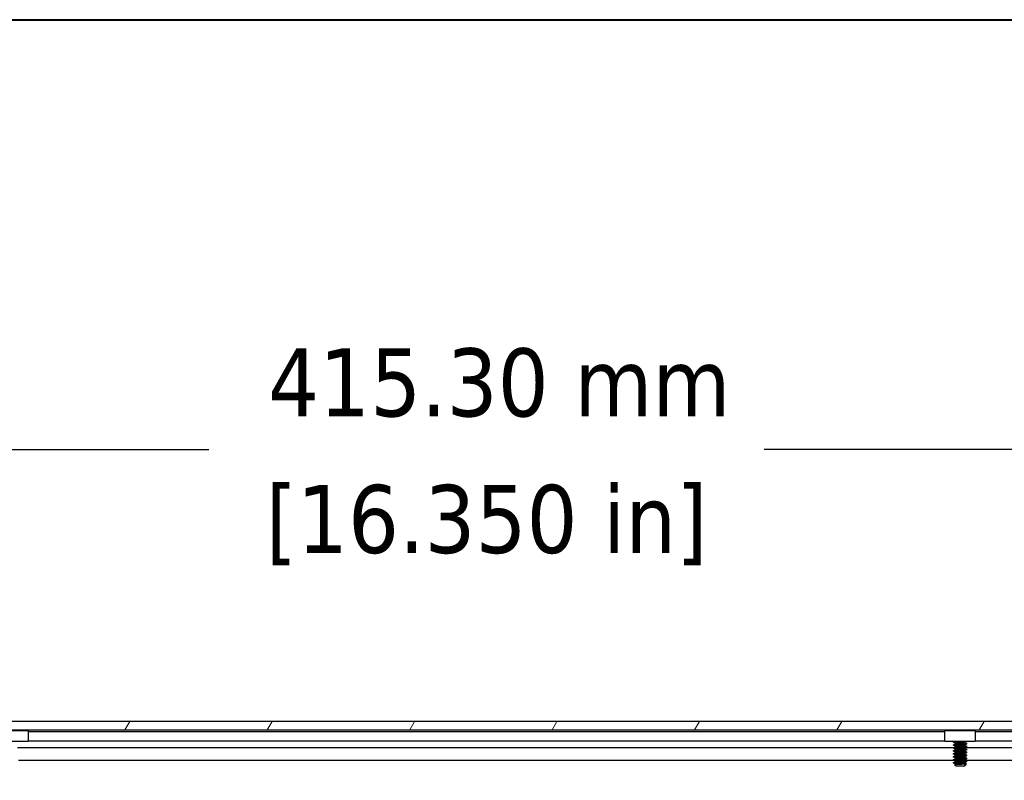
# Model space of a CAD drawing. Header units: millimetres. Extents: x 80 to 2248, y 80 to 1719.
# Tile 22 of 77: x 454 to 665, y 1556 to 1719. Entities that reach past the tile are written whole.
import ezdxf

# ---------------------------------------------------------------- set-up
doc = ezdxf.new("R2010")
doc.units = ezdxf.units.MM
doc.header["$LTSCALE"] = 8.333333
for name, color, linetype, lineweight in [('Border (ANSI)', 7, 'Continuous', 40), ('Dimension (ANSI)', 7, 'Continuous', 25), ('Hatch (ANSI)', 7, 'Continuous', 18), ('Visible (ANSI)', 7, 'Continuous', 25)]:
    doc.layers.add(name, color=color, linetype=linetype, lineweight=lineweight)
doc.styles.add('Note Text (ANSI)', font='tahoma.ttf')
doc.dimstyles.new('Default - mm (ANSI)', dxfattribs={"dimscale": 8.333333, "dimtxt": 1.75, "dimasz": 1.5, "dimexe": 2, "dimexo": 1, "dimgap": 0.8, "dimtad": 0, "dimtih": 1, "dimtoh": 1, "dimrnd": 1e-08, "dimzin": 0, "dimdsep": 46, "dimtxsty": 'Note Text (ANSI)', "dimblk": 'Filled-2', "dimcen": 0.09, "dimdle": 10, "dimclrd": 256, "dimclre": 256, "dimclrt": 256, "dimadec": 1, "dimazin": 0, "dimtfac": 1.741714, "dimtofl": 0, "dimtmove": 0, "dimatfit": 3, "dimldrblk": 'Filled-1', "dimfxl": 1, "dimtolj": 1, "dimtzin": 0, "dimlwd": -1, "dimlwe": -1, "dimarcsym": 0})

# ---------------------------------------------------------------- blocks, each defined once
blk = doc.blocks.new('Borders Default Border')
at = {"layer": 'Border (ANSI)', "flags": 128}
blk.add_lwpolyline([(9.652, 9.652), (9.652, 206.248), (269.748, 206.248), (269.748, 9.652), (9.652, 9.652)], dxfattribs=at)
blk = doc.blocks.new('Filled-2')
at = {"color": 0}
for p, q in [((0, 0), (-1, 0.167)), ((-1, 0.167), (-1, -0.167)), ((-1, 0), (0, 0)), ((-1, -0.167), (0, 0))]:
    blk.add_line(p, q, dxfattribs=at)
at = {"color": 0, "flags": 128}
blk.add_lwpolyline([(-1, -0.167), (0, 0), (-1, 0.167), (-1, -0.167)], dxfattribs=at)
at = {"color": 0}
blk.add_solid([(-1, -0.167), (0, 0), (-1, 0.167), (-1, -0.167)], dxfattribs=at)
blk = doc.blocks.new('*D14')
at = {"layer": 'Defpoints', "color": 0, "transparency": 16777216}
for p in [(761.89, 1626.55), (346.59, 1559.88), (761.89, 1559.88)]:
    blk.add_point(p, dxfattribs=at)
at = {"layer": 'Dimension (ANSI)', "transparency": 16777216}
for p, q in [((346.59, 1568.22), (346.59, 1643.22)), ((761.89, 1568.22), (761.89, 1643.22)), ((359.09, 1626.55), (494.67, 1626.55)), ((749.39, 1626.55), (613.8, 1626.55))]:
    blk.add_line(p, q, dxfattribs=at)
at = {"layer": 'Dimension (ANSI)', "transparency": 16777216, "xscale": 12.5, "yscale": 12.5, "zscale": 12.5, "rotation": 180}
blk.add_blockref('Filled-2', (346.59, 1626.55), dxfattribs=at)
at = {"layer": 'Dimension (ANSI)', "transparency": 16777216, "xscale": 12.5, "yscale": 12.5, "zscale": 12.5}
blk.add_blockref('Filled-2', (761.89, 1626.55), dxfattribs=at)
at = {"layer": 'Dimension (ANSI)', "transparency": 16777216, "char_height": 14.5833, "attachment_point": 5, "style": 'Note Text (ANSI)'}
for s, insert in [('\\A1; 415.30 mm', (554.24, 1640.81)), ('\\A1;[16.350 in]', (554.24, 1610.34))]:
    blk.add_mtext(s, dxfattribs=dict(at, insert=insert))
blk = doc.blocks.new('Filled-1')
at = {"color": 0}
for p, q in [((0, 0), (-1, 0.333)), ((-1, 0.333), (-1, -0.333)), ((-1, 0), (0, 0)), ((-1, -0.333), (0, 0))]:
    blk.add_line(p, q, dxfattribs=at)
at = {"color": 0, "flags": 128}
blk.add_lwpolyline([(-1, -0.333), (0, 0), (-1, 0.333), (-1, -0.333)], dxfattribs=at)
at = {"color": 0}
blk.add_solid([(-1, -0.333), (0, 0), (-1, 0.333), (-1, -0.333)], dxfattribs=at)

msp = doc.modelspace()

# ---------------------------------------------------------------- hatches: boundary and pattern name
at = {"layer": 'Hatch (ANSI)'}
h = msp.add_hatch(dxfattribs=at)
h.set_pattern_fill('ANSI31', color=256, scale=211.666667, angle=15, style=0)
h.set_pattern_definition([(60, (0, 0), (-22.9136, 13.22917), [])])
h.paths.add_polyline_path([(757.9576, 1566.4025), (757.9576, 1568.2059), (350.5162, 1568.2059), (350.5162, 1566.4025)])

# ---------------------------------------------------------------- linework, layer by layer
at = {"layer": 'Visible (ANSI)'}
for p, q in [((757.9576, 1568.2059), (350.5162, 1568.2059)), ((350.5162, 1566.4025), (757.9576, 1566.4025)), ((449.3869, 1566.2459), (455.8869, 1566.2459)), ((654.4145, 1566.3769), (453.9321, 1566.3769)), ((455.8869, 1566.2459), (455.8869, 1563.9459)), ((652.5869, 1565.9959), (455.8869, 1565.9959)), ((652.5869, 1566.2459), (659.0869, 1566.2459)), ((652.5869, 1563.9459), (652.5869, 1566.2459)), ((654.4145, 1566.3009), (654.4145, 1566.3802)), ((654.4253, 1566.3919), (654.4442, 1566.4025)), ((657.0011, 1566.2459), (657.1577, 1566.4025)), ((750.236, 1566.3769), (657.1321, 1566.3769)), ((659.0869, 1566.2459), (659.0869, 1563.9459)), ((746.2878, 1565.9959), (659.0869, 1565.9959)), ((455.8869, 1563.9459), (449.3869, 1563.9459)), ((652.5869, 1563.9639), (455.8869, 1563.9639)), ((659.0869, 1563.9459), (652.5869, 1563.9459)), ((654.4145, 1563.7609), (654.4145, 1563.8402)), ((654.8441, 1563.4516), (654.8441, 1563.5227)), ((656.8297, 1563.7609), (656.8297, 1563.832)), ((657.2593, 1563.4434), (657.2593, 1563.5227)), ((746.7213, 1563.9639), (659.0869, 1563.9639)), ((654.4145, 1562.56), (453.6297, 1562.56)), ((654.4145, 1563.1259), (654.4145, 1563.2052)), ((654.4145, 1562.4909), (654.4145, 1562.5702)), ((654.4145, 1561.8559), (654.4145, 1561.9352)), ((654.4145, 1561.2209), (654.4145, 1561.3002)), ((654.8441, 1562.8166), (654.8441, 1562.8877)), ((654.8441, 1562.1816), (654.8441, 1562.2527)), ((654.8441, 1561.5466), (654.8441, 1561.6177)), ((656.8297, 1563.1259), (656.8297, 1563.197)), ((656.8297, 1562.4909), (656.8297, 1562.562)), ((750.236, 1562.56), (656.8297, 1562.56)), ((656.8297, 1561.8559), (656.8297, 1561.927)), ((656.8297, 1561.2209), (656.8297, 1561.292)), ((657.2593, 1562.8084), (657.2593, 1562.8877)), ((657.2593, 1562.1734), (657.2593, 1562.2527)), ((657.2593, 1561.5384), (657.2593, 1561.6177)), ((654.579, 1559.8533), (453.8181, 1559.8533)), ((654.4145, 1560.5859), (654.4145, 1560.6652)), ((654.4145, 1559.9509), (654.4145, 1560.0302)), ((654.4145, 1559.3159), (654.4145, 1559.3952)), ((654.8441, 1560.9116), (654.8441, 1560.9827)), ((654.8441, 1560.2766), (654.8441, 1560.3477)), ((654.8441, 1559.6416), (654.8441, 1559.7127)), ((654.8441, 1559.0066), (654.8441, 1559.0777)), ((656.8297, 1560.5859), (656.8297, 1560.657)), ((656.8297, 1559.9509), (656.8297, 1560.022)), ((656.8297, 1559.3159), (656.8297, 1559.387)), ((656.9031, 1558.8009), (657.2083, 1559.1061)), ((750.4005, 1559.8533), (657.0181, 1559.8533)), ((657.2593, 1560.9034), (657.2593, 1560.9827)), ((657.2593, 1560.2684), (657.2593, 1560.3477)), ((657.2593, 1559.6334), (657.2593, 1559.7127)), ((654.8908, 1558.6809), (654.6699, 1558.9018)), ((654.8908, 1558.6809), (656.7831, 1558.6809)), ((656.7757, 1558.7275), (656.8297, 1558.7275)), ((656.7831, 1558.6809), (656.8297, 1558.7275)), ((656.8508, 1558.7639), (656.8139, 1558.7431)), ((656.8297, 1558.7275), (656.8297, 1558.752))]:
    msp.add_line(p, q, dxfattribs=at)
msp.add_ellipse((655.8369, 1563.8492), major_axis=(-0.343, 0), ratio=0.10685664, start_param=0.4127074, end_param=2.72888525, dxfattribs=at)
for points, weights in [([(654.4145, 1566.3009), (654.4145, 1566.351), (655.0703, 1566.4025)], [1, 0.872099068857, 0.988403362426]), ([(654.4145, 1566.3802), (654.4145, 1566.3908), (654.4518, 1566.4025)], [1, 0.970058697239, 0.953500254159]), ([(654.4253, 1566.2892), (654.4145, 1566.2952), (654.4145, 1566.3009)], [0.971473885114, 0.983771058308, 1]), ([(654.4145, 1563.8402), (654.4145, 1563.893), (655.1229, 1563.9459)], [1, 0.866329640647, 0.99939290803]), ([(654.4253, 1563.7492), (654.4145, 1563.7552), (654.4145, 1563.7609)], [0.971473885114, 0.983771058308, 1]), ([(657.2593, 1563.5227), (657.2593, 1563.5284), (657.2486, 1563.5344)], [1, 0.983771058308, 0.971473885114]), ([(654.4253, 1563.1142), (654.4145, 1563.1202), (654.4145, 1563.1259)], [0.971473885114, 0.983771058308, 1]), ([(654.4253, 1562.4792), (654.4145, 1562.4852), (654.4145, 1562.4909)], [0.971473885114, 0.983771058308, 1]), ([(654.4253, 1561.8442), (654.4145, 1561.8502), (654.4145, 1561.8559)], [0.971473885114, 0.983771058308, 1]), ([(654.4253, 1561.2092), (654.4145, 1561.2152), (654.4145, 1561.2209)], [0.971473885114, 0.983771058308, 1]), ([(657.2593, 1562.8877), (657.2593, 1562.8934), (657.2486, 1562.8994)], [1, 0.983771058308, 0.971473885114]), ([(657.2593, 1562.2527), (657.2593, 1562.2584), (657.2486, 1562.2644)], [1, 0.983771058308, 0.971473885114]), ([(657.2593, 1561.6177), (657.2593, 1561.6234), (657.2486, 1561.6294)], [1, 0.983771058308, 0.971473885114]), ([(654.4253, 1560.5742), (654.4145, 1560.5802), (654.4145, 1560.5859)], [0.971473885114, 0.983771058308, 1]), ([(654.4253, 1559.9392), (654.4145, 1559.9452), (654.4145, 1559.9509)], [0.971473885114, 0.983771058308, 1]), ([(654.4253, 1559.3042), (654.4145, 1559.3102), (654.4145, 1559.3159)], [0.971473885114, 0.983771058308, 1]), ([(657.2593, 1560.9827), (657.2593, 1560.9884), (657.2486, 1560.9944)], [1, 0.983771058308, 0.971473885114]), ([(657.2593, 1560.3477), (657.2593, 1560.3534), (657.2486, 1560.3594)], [1, 0.983771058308, 0.971473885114]), ([(657.2593, 1559.7127), (657.2593, 1559.7184), (657.2486, 1559.7244)], [1, 0.983771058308, 0.971473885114]), ([(656.7757, 1558.7275), (656.8004, 1558.7355), (656.8139, 1558.7431)], [0.941670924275, 0.948650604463, 0.961256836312])]:
    msp.add_rational_spline(points, weights, degree=2, dxfattribs=at)
for points in [[(654.5029, 1566.2459), (654.477, 1566.2603), (654.4511, 1566.2748), (654.4253, 1566.2892)], [(654.4253, 1563.8519), (654.4813, 1563.8832), (654.5374, 1563.9145), (654.5934, 1563.9459)], [(654.8441, 1563.5145), (654.7047, 1563.593), (654.565, 1563.6712), (654.4253, 1563.7492)], [(654.4253, 1563.2169), (654.5703, 1563.2979), (654.7153, 1563.379), (654.86, 1563.4605)], [(657.0325, 1563.9459), (656.9596, 1563.905), (656.8867, 1563.8641), (656.8139, 1563.8231)], [(657.2486, 1563.4317), (657.1036, 1563.3507), (656.9586, 1563.2696), (656.8139, 1563.1881)], [(656.8297, 1563.7691), (656.9692, 1563.6906), (657.1089, 1563.6124), (657.2486, 1563.5344)], [(654.8441, 1562.8795), (654.7047, 1562.958), (654.565, 1563.0362), (654.4253, 1563.1142)], [(654.4253, 1562.5819), (654.5703, 1562.6629), (654.7153, 1562.744), (654.86, 1562.8255)], [(654.8441, 1562.2445), (654.7047, 1562.323), (654.565, 1562.4012), (654.4253, 1562.4792)], [(654.4253, 1561.9469), (654.5703, 1562.0279), (654.7153, 1562.109), (654.86, 1562.1905)], [(654.8441, 1561.6095), (654.7047, 1561.688), (654.565, 1561.7662), (654.4253, 1561.8442)], [(654.4253, 1561.3119), (654.5703, 1561.3929), (654.7153, 1561.474), (654.86, 1561.5555)], [(654.8441, 1560.9745), (654.7047, 1561.053), (654.565, 1561.1312), (654.4253, 1561.2092)], [(657.2486, 1562.7967), (657.1036, 1562.7157), (656.9586, 1562.6346), (656.8139, 1562.5531)], [(657.2486, 1562.1617), (657.1036, 1562.0807), (656.9586, 1561.9996), (656.8139, 1561.9181)], [(657.2486, 1561.5267), (657.1036, 1561.4457), (656.9586, 1561.3646), (656.8139, 1561.2831)], [(656.8297, 1563.1341), (656.9692, 1563.0556), (657.1089, 1562.9774), (657.2486, 1562.8994)], [(656.8297, 1562.4991), (656.9692, 1562.4206), (657.1089, 1562.3424), (657.2486, 1562.2644)], [(656.8297, 1561.8641), (656.9692, 1561.7856), (657.1089, 1561.7074), (657.2486, 1561.6294)], [(656.8297, 1561.2291), (656.9692, 1561.1506), (657.1089, 1561.0724), (657.2486, 1560.9944)], [(654.4253, 1560.6769), (654.5703, 1560.7579), (654.7153, 1560.839), (654.86, 1560.9205)], [(654.8441, 1560.3395), (654.7047, 1560.418), (654.565, 1560.4962), (654.4253, 1560.5742)], [(654.4253, 1560.0419), (654.5703, 1560.1229), (654.7153, 1560.204), (654.86, 1560.2855)], [(654.8441, 1559.7045), (654.7047, 1559.783), (654.565, 1559.8612), (654.4253, 1559.9392)], [(654.4253, 1559.4069), (654.5703, 1559.4879), (654.7153, 1559.569), (654.86, 1559.6505)], [(654.8441, 1559.0695), (654.7047, 1559.148), (654.565, 1559.2262), (654.4253, 1559.3042)], [(657.2486, 1560.8917), (657.1036, 1560.8107), (656.9586, 1560.7296), (656.8139, 1560.6481)], [(657.2486, 1560.2567), (657.1036, 1560.1757), (656.9586, 1560.0946), (656.8139, 1560.0131)], [(657.2486, 1559.6217), (657.1036, 1559.5407), (656.9586, 1559.4596), (656.8139, 1559.3781)], [(656.8297, 1560.5941), (656.9692, 1560.5156), (657.1089, 1560.4374), (657.2486, 1560.3594)], [(656.8297, 1559.9591), (656.9692, 1559.8806), (657.1089, 1559.8024), (657.2486, 1559.7244)], [(656.8297, 1559.3241), (656.9547, 1559.2538), (657.0797, 1559.1837), (657.2049, 1559.1138)], [(657.2049, 1559.1138), (657.2096, 1559.1111), (657.2108, 1559.1085), (657.2083, 1559.1061)], [(654.6739, 1558.911), (654.736, 1558.9458), (654.798, 1558.9806), (654.86, 1559.0155)], [(656.7757, 1558.7275), (656.8379, 1558.7542), (656.881, 1558.7788), (656.9031, 1558.8009)]]:
    msp.add_open_spline(points, degree=3, dxfattribs=at)
for points, knots in [([(655.0798, 1566.2459), (655.0874, 1566.2482), (655.0953, 1566.2505), (655.2195, 1566.286), (655.3532, 1566.3113), (655.5715, 1566.3553), (655.6968, 1566.3791), (655.8265, 1566.4025)], [-0.078849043, -0.078849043, -0.078849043, -0.078849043, -0.0764316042, -0.0764316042, -0.0413165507, -0.0413165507, -0.0010735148, -0.0010735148, -0.0010735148, -0.0010735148]), ([(655.5227, 1563.8345), (655.4796, 1563.8451), (655.4348, 1563.8605), (655.3556, 1563.8988), (655.3198, 1563.9207), (655.2868, 1563.9459)], [0, 0, 0, 0, 0.0142453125, 0.0142453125, 0.0267228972, 0.0267228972, 0.0267228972, 0.0267228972]), ([(656.387, 1563.9459), (656.3681, 1563.9315), (656.3485, 1563.9182), (656.3008, 1563.8898), (656.272, 1563.8757), (656.2124, 1563.8516), (656.1814, 1563.8419), (656.1511, 1563.8345)], [0.0124956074, 0.0124956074, 0.0124956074, 0.0124956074, 0.0195994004, 0.0195994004, 0.029259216, 0.029259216, 0.0392505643, 0.0392505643, 0.0392505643, 0.0392505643]), ([(657.2083, 1559.1061), (657.2015, 1559.0992), (657.1696, 1559.0932), (657.0972, 1559.0823), (657.0434, 1559.0763), (656.882, 1559.0618), (656.763, 1559.0533), (656.557, 1559.0414), (656.4831, 1559.0377), (656.252, 1559.0259), (656.0864, 1559.0172), (655.7531, 1558.9995), (655.5887, 1558.9905), (655.3144, 1558.9753), (655.1657, 1558.9677), (654.9205, 1558.9496), (654.8346, 1558.9412), (654.7359, 1558.9276), (654.708, 1558.9224), (654.6677, 1558.9107), (654.6662, 1558.9055), (654.6699, 1558.9018)], [-0.327507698, -0.327507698, -0.327507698, -0.327507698, -0.298679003, -0.298679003, -0.265137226, -0.265137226, -0.218249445, -0.218249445, -0.194983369, -0.194983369, -0.148477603, -0.148477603, -0.102508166, -0.102508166, -0.066538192, -0.066538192, -0.038974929, -0.038974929, -0.021985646, -0.021985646, -0.000001, -0.000001, -0.000001, -0.000001])]:
    msp.add_open_spline(points, degree=3, knots=knots, dxfattribs=at)
for points, weights, knots in [([(654.4145, 1563.7609), (654.4145, 1563.8138), (655.1257, 1563.8667), (655.2484, 1563.8758), (655.3827, 1563.8858)], [1, 0.866025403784, 1, 0.974007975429, 0.958101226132], [0.5, 0.5, 0.5, 0.5104166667, 0.5104166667, 0.5124375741, 0.5124375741, 0.5124375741]), ([(654.4145, 1563.2052), (654.4145, 1563.2582), (655.1257, 1563.3111), (655.8369, 1563.364), (656.5481, 1563.4169), (657.2593, 1563.4698), (657.2593, 1563.5227)], [1, 0.866025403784, 1, 0.866025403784, 1, 0.866025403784, 1], [0.5, 0.5, 0.5, 0.5104166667, 0.5104166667, 0.5208333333, 0.5208333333, 0.53125, 0.53125, 0.53125]), ([(654.4145, 1563.1259), (654.4145, 1563.1788), (655.1257, 1563.2317), (655.8369, 1563.2846), (656.5481, 1563.3375), (657.2593, 1563.3905), (657.2593, 1563.4434)], [1, 0.866025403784, 1, 0.866025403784, 1, 0.866025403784, 1], [0.4375, 0.4375, 0.4375, 0.4479166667, 0.4479166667, 0.4583333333, 0.4583333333, 0.46875, 0.46875, 0.46875]), ([(654.8441, 1563.5227), (654.8441, 1563.5757), (655.3405, 1563.6286), (655.5709, 1563.6531), (655.8369, 1563.6815)], [1, 0.866025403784, 1, 0.933012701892, 0.933012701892], [0.5, 0.5, 0.5, 0.5104166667, 0.5104166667, 0.515625, 0.515625, 0.515625]), ([(654.86, 1563.4605), (654.942, 1563.5067), (655.3405, 1563.5492), (655.5709, 1563.5738), (655.8369, 1563.6021)], [0.961256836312, 0.889515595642, 1, 0.933012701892, 0.933012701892], [0.5018263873, 0.5018263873, 0.5018263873, 0.5104166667, 0.5104166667, 0.515625, 0.515625, 0.515625]), ([(655.8369, 1563.6815), (656.103, 1563.7099), (656.3333, 1563.7344), (656.7319, 1563.7769), (656.8139, 1563.8231)], [0.933012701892, 0.933012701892, 1, 0.889515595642, 0.961256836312], [0.515625, 0.515625, 0.515625, 0.5208333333, 0.5208333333, 0.5294236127, 0.5294236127, 0.5294236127]), ([(655.8369, 1563.6021), (656.103, 1563.6305), (656.3333, 1563.655), (656.8297, 1563.708), (656.8297, 1563.7609)], [0.933012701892, 0.933012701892, 1, 0.866025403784, 1], [0.515625, 0.515625, 0.515625, 0.5208333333, 0.5208333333, 0.53125, 0.53125, 0.53125]), ([(654.4145, 1562.5702), (654.4145, 1562.6232), (655.1257, 1562.6761), (655.8369, 1562.729), (656.5481, 1562.7819), (657.2593, 1562.8348), (657.2593, 1562.8877)], [1, 0.866025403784, 1, 0.866025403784, 1, 0.866025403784, 1], [0.4375, 0.4375, 0.4375, 0.4479166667, 0.4479166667, 0.4583333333, 0.4583333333, 0.46875, 0.46875, 0.46875]), ([(654.4145, 1562.4909), (654.4145, 1562.5438), (655.1257, 1562.5967), (655.8369, 1562.6496), (656.5481, 1562.7025), (657.2593, 1562.7555), (657.2593, 1562.8084)], [1, 0.866025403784, 1, 0.866025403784, 1, 0.866025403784, 1], [0.375, 0.375, 0.375, 0.3854166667, 0.3854166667, 0.3958333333, 0.3958333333, 0.40625, 0.40625, 0.40625]), ([(654.4145, 1561.9352), (654.4145, 1561.9882), (655.1257, 1562.0411), (655.8369, 1562.094), (656.5481, 1562.1469), (657.2593, 1562.1998), (657.2593, 1562.2527)], [1, 0.866025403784, 1, 0.866025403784, 1, 0.866025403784, 1], [0.375, 0.375, 0.375, 0.3854166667, 0.3854166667, 0.3958333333, 0.3958333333, 0.40625, 0.40625, 0.40625]), ([(654.4145, 1561.8559), (654.4145, 1561.9088), (655.1257, 1561.9617), (655.8369, 1562.0146), (656.5481, 1562.0675), (657.2593, 1562.1205), (657.2593, 1562.1734)], [1, 0.866025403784, 1, 0.866025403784, 1, 0.866025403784, 1], [0.3125, 0.3125, 0.3125, 0.3229166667, 0.3229166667, 0.3333333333, 0.3333333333, 0.34375, 0.34375, 0.34375]), ([(654.4145, 1561.3002), (654.4145, 1561.3532), (655.1257, 1561.4061), (655.8369, 1561.459), (656.5481, 1561.5119), (657.2593, 1561.5648), (657.2593, 1561.6177)], [1, 0.866025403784, 1, 0.866025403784, 1, 0.866025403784, 1], [0.3125, 0.3125, 0.3125, 0.3229166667, 0.3229166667, 0.3333333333, 0.3333333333, 0.34375, 0.34375, 0.34375]), ([(654.4145, 1561.2209), (654.4145, 1561.2738), (655.1257, 1561.3267), (655.8369, 1561.3796), (656.5481, 1561.4325), (657.2593, 1561.4855), (657.2593, 1561.5384)], [1, 0.866025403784, 1, 0.866025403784, 1, 0.866025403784, 1], [0.25, 0.25, 0.25, 0.2604166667, 0.2604166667, 0.2708333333, 0.2708333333, 0.28125, 0.28125, 0.28125]), ([(654.8441, 1562.8877), (654.8441, 1562.9407), (655.3405, 1562.9936), (655.5709, 1563.0181), (655.8369, 1563.0465)], [1, 0.866025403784, 1, 0.933012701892, 0.933012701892], [0.4375, 0.4375, 0.4375, 0.4479166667, 0.4479166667, 0.453125, 0.453125, 0.453125]), ([(654.8441, 1562.2527), (654.8441, 1562.3057), (655.3405, 1562.3586), (655.5709, 1562.3831), (655.8369, 1562.4115)], [1, 0.866025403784, 1, 0.933012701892, 0.933012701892], [0.375, 0.375, 0.375, 0.3854166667, 0.3854166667, 0.390625, 0.390625, 0.390625]), ([(654.8441, 1561.6177), (654.8441, 1561.6707), (655.3405, 1561.7236), (655.5709, 1561.7481), (655.8369, 1561.7765)], [1, 0.866025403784, 1, 0.933012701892, 0.933012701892], [0.3125, 0.3125, 0.3125, 0.3229166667, 0.3229166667, 0.328125, 0.328125, 0.328125]), ([(654.8441, 1560.9827), (654.8441, 1561.0357), (655.3405, 1561.0886), (655.5709, 1561.1131), (655.8369, 1561.1415)], [1, 0.866025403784, 1, 0.933012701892, 0.933012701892], [0.25, 0.25, 0.25, 0.2604166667, 0.2604166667, 0.265625, 0.265625, 0.265625]), ([(654.86, 1562.8255), (654.942, 1562.8717), (655.3405, 1562.9142), (655.5709, 1562.9388), (655.8369, 1562.9671)], [0.961256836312, 0.889515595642, 1, 0.933012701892, 0.933012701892], [0.4393263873, 0.4393263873, 0.4393263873, 0.4479166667, 0.4479166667, 0.453125, 0.453125, 0.453125]), ([(654.86, 1562.1905), (654.942, 1562.2367), (655.3405, 1562.2792), (655.5709, 1562.3038), (655.8369, 1562.3321)], [0.961256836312, 0.889515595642, 1, 0.933012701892, 0.933012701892], [0.3768263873, 0.3768263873, 0.3768263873, 0.3854166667, 0.3854166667, 0.390625, 0.390625, 0.390625]), ([(654.86, 1561.5555), (654.942, 1561.6017), (655.3405, 1561.6442), (655.5709, 1561.6688), (655.8369, 1561.6971)], [0.961256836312, 0.889515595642, 1, 0.933012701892, 0.933012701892], [0.3143263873, 0.3143263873, 0.3143263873, 0.3229166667, 0.3229166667, 0.328125, 0.328125, 0.328125]), ([(655.8369, 1563.0465), (656.103, 1563.0749), (656.3333, 1563.0994), (656.7319, 1563.1419), (656.8139, 1563.1881)], [0.933012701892, 0.933012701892, 1, 0.889515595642, 0.961256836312], [0.453125, 0.453125, 0.453125, 0.4583333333, 0.4583333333, 0.4669236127, 0.4669236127, 0.4669236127]), ([(655.8369, 1562.9671), (656.103, 1562.9955), (656.3333, 1563.02), (656.8297, 1563.073), (656.8297, 1563.1259)], [0.933012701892, 0.933012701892, 1, 0.866025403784, 1], [0.453125, 0.453125, 0.453125, 0.4583333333, 0.4583333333, 0.46875, 0.46875, 0.46875]), ([(655.8369, 1562.4115), (656.103, 1562.4399), (656.3333, 1562.4644), (656.7319, 1562.5069), (656.8139, 1562.5531)], [0.933012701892, 0.933012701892, 1, 0.889515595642, 0.961256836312], [0.390625, 0.390625, 0.390625, 0.3958333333, 0.3958333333, 0.4044236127, 0.4044236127, 0.4044236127]), ([(655.8369, 1562.3321), (656.103, 1562.3605), (656.3333, 1562.385), (656.8297, 1562.438), (656.8297, 1562.4909)], [0.933012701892, 0.933012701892, 1, 0.866025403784, 1], [0.390625, 0.390625, 0.390625, 0.3958333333, 0.3958333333, 0.40625, 0.40625, 0.40625]), ([(655.8369, 1561.7765), (656.103, 1561.8049), (656.3333, 1561.8294), (656.7319, 1561.8719), (656.8139, 1561.9181)], [0.933012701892, 0.933012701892, 1, 0.889515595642, 0.961256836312], [0.328125, 0.328125, 0.328125, 0.3333333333, 0.3333333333, 0.3419236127, 0.3419236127, 0.3419236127]), ([(655.8369, 1561.6971), (656.103, 1561.7255), (656.3333, 1561.75), (656.8297, 1561.803), (656.8297, 1561.8559)], [0.933012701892, 0.933012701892, 1, 0.866025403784, 1], [0.328125, 0.328125, 0.328125, 0.3333333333, 0.3333333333, 0.34375, 0.34375, 0.34375]), ([(655.8369, 1561.1415), (656.103, 1561.1699), (656.3333, 1561.1944), (656.7319, 1561.2369), (656.8139, 1561.2831)], [0.933012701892, 0.933012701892, 1, 0.889515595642, 0.961256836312], [0.265625, 0.265625, 0.265625, 0.2708333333, 0.2708333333, 0.2794236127, 0.2794236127, 0.2794236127]), ([(655.8369, 1561.0621), (656.103, 1561.0905), (656.3333, 1561.115), (656.8297, 1561.168), (656.8297, 1561.2209)], [0.933012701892, 0.933012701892, 1, 0.866025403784, 1], [0.265625, 0.265625, 0.265625, 0.2708333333, 0.2708333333, 0.28125, 0.28125, 0.28125]), ([(654.4145, 1560.6652), (654.4145, 1560.7182), (655.1257, 1560.7711), (655.8369, 1560.824), (656.5481, 1560.8769), (657.2593, 1560.9298), (657.2593, 1560.9827)], [1, 0.866025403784, 1, 0.866025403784, 1, 0.866025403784, 1], [0.25, 0.25, 0.25, 0.2604166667, 0.2604166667, 0.2708333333, 0.2708333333, 0.28125, 0.28125, 0.28125]), ([(654.4145, 1560.5859), (654.4145, 1560.6388), (655.1257, 1560.6917), (655.8369, 1560.7446), (656.5481, 1560.7975), (657.2593, 1560.8505), (657.2593, 1560.9034)], [1, 0.866025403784, 1, 0.866025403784, 1, 0.866025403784, 1], [0.1875, 0.1875, 0.1875, 0.1979166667, 0.1979166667, 0.2083333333, 0.2083333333, 0.21875, 0.21875, 0.21875]), ([(654.4145, 1560.0302), (654.4145, 1560.0832), (655.1257, 1560.1361), (655.8369, 1560.189), (656.5481, 1560.2419), (657.2593, 1560.2948), (657.2593, 1560.3477)], [1, 0.866025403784, 1, 0.866025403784, 1, 0.866025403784, 1], [0.1875, 0.1875, 0.1875, 0.1979166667, 0.1979166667, 0.2083333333, 0.2083333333, 0.21875, 0.21875, 0.21875]), ([(654.4145, 1559.9509), (654.4145, 1560.0038), (655.1257, 1560.0567), (655.8369, 1560.1096), (656.5481, 1560.1625), (657.2593, 1560.2155), (657.2593, 1560.2684)], [1, 0.866025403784, 1, 0.866025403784, 1, 0.866025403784, 1], [0.125, 0.125, 0.125, 0.1354166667, 0.1354166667, 0.1458333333, 0.1458333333, 0.15625, 0.15625, 0.15625]), ([(654.4145, 1559.3952), (654.4145, 1559.4482), (655.1257, 1559.5011), (655.8369, 1559.554), (656.5481, 1559.6069), (657.2593, 1559.6598), (657.2593, 1559.7127)], [1, 0.866025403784, 1, 0.866025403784, 1, 0.866025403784, 1], [0.125, 0.125, 0.125, 0.1354166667, 0.1354166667, 0.1458333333, 0.1458333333, 0.15625, 0.15625, 0.15625]), ([(654.4145, 1559.3159), (654.4145, 1559.3688), (655.1257, 1559.4217), (655.8369, 1559.4746), (656.5481, 1559.5275), (657.2593, 1559.5805), (657.2593, 1559.6334)], [1, 0.866025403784, 1, 0.866025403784, 1, 0.866025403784, 1], [0.0625, 0.0625, 0.0625, 0.0729166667, 0.0729166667, 0.0833333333, 0.0833333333, 0.09375, 0.09375, 0.09375]), ([(654.8441, 1560.3477), (654.8441, 1560.4007), (655.3405, 1560.4536), (655.5709, 1560.4781), (655.8369, 1560.5065)], [1, 0.866025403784, 1, 0.933012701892, 0.933012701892], [0.1875, 0.1875, 0.1875, 0.1979166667, 0.1979166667, 0.203125, 0.203125, 0.203125]), ([(654.8441, 1559.7127), (654.8441, 1559.7657), (655.3405, 1559.8186), (655.5709, 1559.8431), (655.8369, 1559.8715)], [1, 0.866025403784, 1, 0.933012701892, 0.933012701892], [0.125, 0.125, 0.125, 0.1354166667, 0.1354166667, 0.140625, 0.140625, 0.140625]), ([(654.8441, 1559.0777), (654.8441, 1559.1307), (655.3405, 1559.1836), (655.5709, 1559.2081), (655.8369, 1559.2365)], [1, 0.866025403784, 1, 0.933012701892, 0.933012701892], [0.0625, 0.0625, 0.0625, 0.0729166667, 0.0729166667, 0.078125, 0.078125, 0.078125]), ([(654.86, 1560.9205), (654.942, 1560.9667), (655.3405, 1561.0092), (655.5709, 1561.0338), (655.8369, 1561.0621)], [0.961256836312, 0.889515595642, 1, 0.933012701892, 0.933012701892], [0.2518263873, 0.2518263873, 0.2518263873, 0.2604166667, 0.2604166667, 0.265625, 0.265625, 0.265625]), ([(654.86, 1560.2855), (654.942, 1560.3317), (655.3405, 1560.3742), (655.5709, 1560.3988), (655.8369, 1560.4271)], [0.961256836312, 0.889515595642, 1, 0.933012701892, 0.933012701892], [0.1893263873, 0.1893263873, 0.1893263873, 0.1979166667, 0.1979166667, 0.203125, 0.203125, 0.203125]), ([(654.86, 1559.6505), (654.942, 1559.6967), (655.3405, 1559.7392), (655.5709, 1559.7638), (655.8369, 1559.7921)], [0.961256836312, 0.889515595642, 1, 0.933012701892, 0.933012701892], [0.1268263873, 0.1268263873, 0.1268263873, 0.1354166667, 0.1354166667, 0.140625, 0.140625, 0.140625]), ([(654.86, 1559.0155), (654.942, 1559.0617), (655.3405, 1559.1042), (655.5709, 1559.1288), (655.8369, 1559.1571)], [0.961256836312, 0.889515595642, 1, 0.933012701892, 0.933012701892], [0.0643263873, 0.0643263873, 0.0643263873, 0.0729166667, 0.0729166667, 0.078125, 0.078125, 0.078125]), ([(655.8369, 1560.5065), (656.103, 1560.5349), (656.3333, 1560.5594), (656.7319, 1560.6019), (656.8139, 1560.6481)], [0.933012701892, 0.933012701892, 1, 0.889515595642, 0.961256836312], [0.203125, 0.203125, 0.203125, 0.2083333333, 0.2083333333, 0.2169236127, 0.2169236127, 0.2169236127]), ([(655.8369, 1560.4271), (656.103, 1560.4555), (656.3333, 1560.48), (656.8297, 1560.533), (656.8297, 1560.5859)], [0.933012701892, 0.933012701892, 1, 0.866025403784, 1], [0.203125, 0.203125, 0.203125, 0.2083333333, 0.2083333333, 0.21875, 0.21875, 0.21875]), ([(655.8369, 1559.8715), (656.103, 1559.8999), (656.3333, 1559.9244), (656.7319, 1559.9669), (656.8139, 1560.0131)], [0.933012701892, 0.933012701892, 1, 0.889515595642, 0.961256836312], [0.140625, 0.140625, 0.140625, 0.1458333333, 0.1458333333, 0.1544236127, 0.1544236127, 0.1544236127]), ([(655.8369, 1559.7921), (656.103, 1559.8205), (656.3333, 1559.845), (656.8297, 1559.898), (656.8297, 1559.9509)], [0.933012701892, 0.933012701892, 1, 0.866025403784, 1], [0.140625, 0.140625, 0.140625, 0.1458333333, 0.1458333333, 0.15625, 0.15625, 0.15625]), ([(655.8369, 1559.2365), (656.103, 1559.2649), (656.3333, 1559.2894), (656.7319, 1559.3319), (656.8139, 1559.3781)], [0.933012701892, 0.933012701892, 1, 0.889515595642, 0.961256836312], [0.078125, 0.078125, 0.078125, 0.0833333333, 0.0833333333, 0.0919236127, 0.0919236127, 0.0919236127]), ([(655.8369, 1559.1571), (656.103, 1559.1855), (656.3333, 1559.21), (656.8297, 1559.263), (656.8297, 1559.3159)], [0.933012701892, 0.933012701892, 1, 0.866025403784, 1], [0.078125, 0.078125, 0.078125, 0.0833333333, 0.0833333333, 0.09375, 0.09375, 0.09375])]:
    msp.add_rational_spline(points, weights, degree=2, knots=knots, dxfattribs=at)

# ---------------------------------------------------------------- block references
at = {"xscale": 8.333333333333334, "yscale": 8.333333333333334, "zscale": 8.333333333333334}
msp.add_blockref('Borders Default Border', (0, 0), dxfattribs=at)

# ---------------------------------------------------------------- dimensions: what is measured, and where the dimension line sits
at = {"layer": 'Dimension (ANSI)'}
dim = msp.add_linear_dim(base=(761.8869, 1626.5501), p1=(346.5869, 1559.8834), p2=(761.8869, 1559.8834), text=' <> mm\\X[16.350 in]', dimstyle='Default - mm (ANSI)', override={"dimgap": 0.8, "dimtih": 0, "dimtoh": 0, "dimdec": 2, "dimpost": '', "dimtol": 0, "dimlim": 0, "dimtp": 0, "dimtm": 0, "dimtdec": 2, "dimatfit": 1}, dxfattribs=at)
dim.commit()
dim.dimension.update_dxf_attribs({"geometry": '*D14', "text_midpoint": (554.2369, 1626.5501), "dimtype": 160})

doc.saveas('drawing.dxf')
